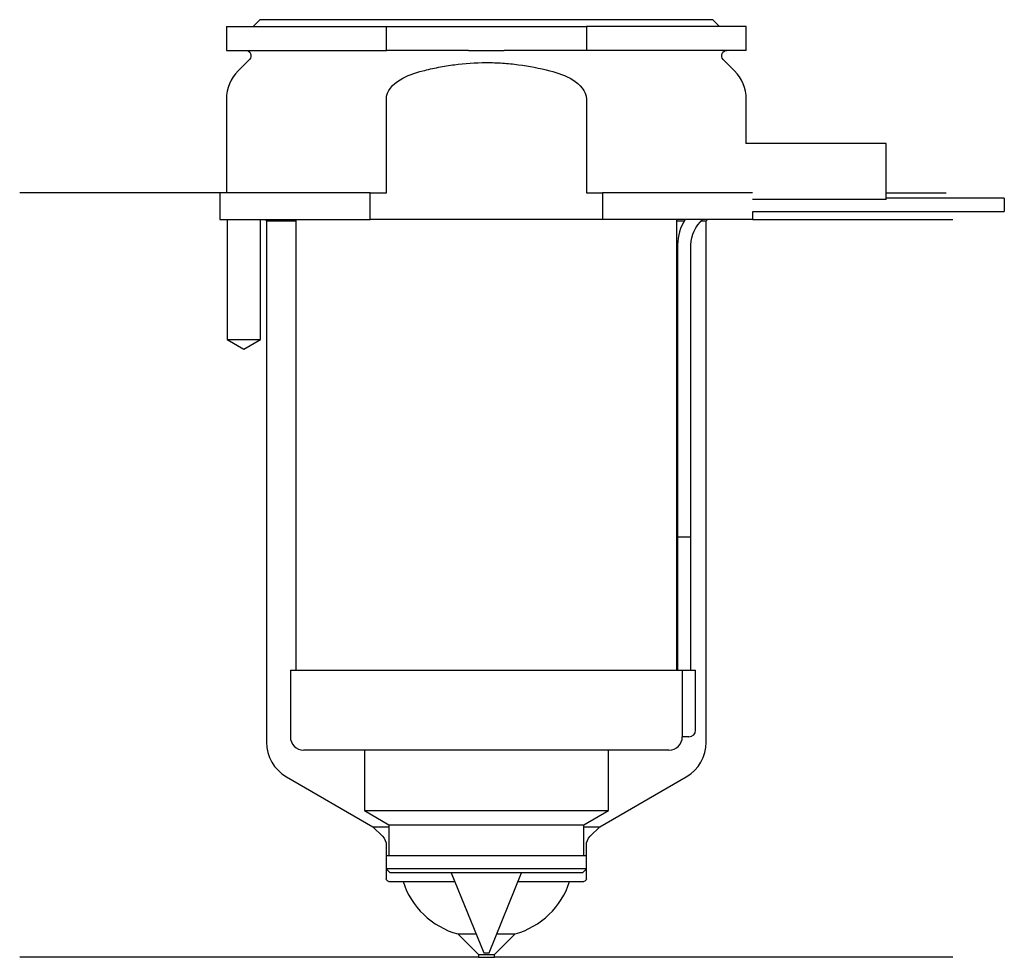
# Model space of a CAD drawing. Header units: inches. Extents: x 22.5 to 96.4, y 214 to 284.3.
import ezdxf

# ---------------------------------------------------------------- set-up
doc = ezdxf.new("R2010")
doc.units = ezdxf.units.IN
for name, color, linetype in [('201', 7, 'Continuous'), ('30', 7, 'Continuous'), ('32', 7, 'Continuous')]:
    doc.layers.add(name, color=color, linetype=linetype)

msp = doc.modelspace()

# ---------------------------------------------------------------- linework, layer by layer
at = {"layer": '201', "color": 113}
for p, q in [((37.526, 271.313), (22.526, 271.313)), ((37.526, 271.313), (37.526, 269.313)), ((87.525, 271.313), (92.007, 271.313)), ((38.076, 269.313), (38.076, 260.313)), ((40.576, 260.313), (40.576, 269.313)), ((40.926, 269.313), (41.026, 269.213)), ((41.026, 269.213), (43.226, 269.213)), ((41.026, 269.213), (41.026, 230.116)), ((71.825, 269.213), (72.374, 269.213)), ((73.64, 269.213), (74.026, 269.213)), ((74.026, 269.213), (74.126, 269.313)), ((74.026, 230.116), (74.026, 269.213)), ((77.526, 269.313), (92.526, 269.313)), ((38.076, 260.313), (39.326, 259.591)), ((39.326, 259.591), (40.576, 260.313)), ((42.526, 227.518), (49.021, 223.768)), ((66.031, 223.768), (72.526, 227.518)), ((49.021, 223.768), (50.221, 223.768)), ((49.021, 223.768), (49.728, 223.061)), ((64.83, 223.768), (66.031, 223.768)), ((65.323, 223.061), (66.031, 223.768)), ((50.021, 222.354), (50.021, 219.868)), ((65.031, 219.868), (65.031, 222.354)), ((50.221, 219.668), (51.276, 219.668)), ((51.276, 219.668), (55.143, 219.668)), ((59.908, 219.668), (63.776, 219.668)), ((63.776, 219.668), (64.831, 219.668)), ((55.376, 215.718), (56.753, 215.718)), ((55.376, 215.718), (56.926, 214.168)), ((58.126, 214.168), (59.676, 215.718)), ((58.298, 215.718), (59.676, 215.718)), ((56.926, 214.168), (56.926, 213.968)), ((56.926, 214.168), (58.126, 214.168)), ((58.126, 213.968), (58.126, 214.168)), ((56.926, 213.968), (22.526, 213.968)), ((56.926, 213.968), (58.126, 213.968)), ((92.526, 213.968), (58.126, 213.968))]:
    msp.add_line(p, q, dxfattribs=at)
for centre, radius, start, end in [((44.026, 230.116), 3, 180, 240), ((71.026, 230.116), 3, 300, 360), ((56.99, 221.496), 6, 197.74505, 254.38995), ((58.061, 221.496), 6, 285.61005, 342.25495)]:
    msp.add_arc(centre, radius, start, end, dxfattribs=at)
at = {"layer": '201', "color": 113, "extrusion": (0, 0, -1)}
for centre, radius, start, end in [((-49.021, 222.354), 1, 135, 180), ((-66.031, 222.354), 1, 0, 45), ((-50.221, 219.868), 0.2, -90, 0), ((-64.831, 219.868), 0.2, 180, 270)]:
    msp.add_arc(centre, radius, start, end, dxfattribs=at)
at = {"layer": '30', "color": 113}
for p, q in [((38.026, 283.813), (50.026, 283.813)), ((38.026, 283.813), (38.026, 282.013)), ((40.526, 284.313), (40.026, 283.813)), ((74.526, 284.313), (40.526, 284.313)), ((50.026, 283.813), (65.026, 283.813)), ((50.026, 282.013), (50.026, 283.813)), ((77.026, 283.813), (65.026, 283.813)), ((65.026, 283.813), (65.026, 282.013)), ((75.026, 283.813), (74.526, 284.313)), ((77.026, 282.013), (77.026, 283.813)), ((38.026, 282.013), (50.026, 282.013)), ((56.183, 282.013), (50.026, 282.013)), ((65.026, 282.013), (58.868, 282.013)), ((77.026, 282.013), (65.026, 282.013)), ((39.758, 281.33), (38.904, 280.476)), ((76.147, 280.476), (75.293, 281.33)), ((38.026, 278.355), (38.026, 271.313)), ((50.026, 271.313), (50.026, 278.355)), ((65.026, 278.355), (65.026, 271.313)), ((77.026, 275.013), (77.026, 278.355)), ((48.808, 271.313), (37.526, 271.313)), ((37.526, 271.313), (37.526, 269.313)), ((48.808, 271.313), (50.026, 271.313)), ((48.808, 269.313), (48.808, 271.313)), ((65.026, 271.313), (66.243, 271.313)), ((77.486, 271.313), (66.243, 271.313)), ((66.243, 271.313), (66.243, 269.313)), ((96.376, 270.913), (87.525, 270.913)), ((96.376, 270.913), (96.376, 269.913)), ((77.526, 269.313), (77.526, 269.913)), ((77.526, 269.913), (96.376, 269.913)), ((37.526, 269.313), (48.808, 269.313)), ((38.076, 269.313), (38.076, 260.313)), ((40.576, 260.313), (40.576, 269.313)), ((43.226, 269.313), (43.226, 235.513)), ((66.243, 269.313), (48.808, 269.313)), ((77.526, 269.313), (66.243, 269.313)), ((71.826, 235.513), (71.826, 269.313)), ((71.876, 267.413), (71.876, 245.513)), ((72.876, 245.513), (72.876, 267.413)), ((38.076, 260.313), (40.576, 260.313)), ((71.876, 245.513), (72.876, 245.513)), ((71.876, 245.513), (71.876, 235.513)), ((71.876, 245.513), (72.876, 245.513)), ((72.876, 235.513), (72.876, 245.513)), ((42.826, 235.513), (42.826, 230.513)), ((42.826, 235.513), (72.202, 235.513)), ((72.202, 235.513), (73.226, 235.513)), ((72.202, 235.513), (72.202, 231.013)), ((73.226, 231.013), (73.226, 235.513)), ((72.726, 230.513), (72.222, 230.513)), ((71.226, 229.513), (43.826, 229.513)), ((48.376, 229.513), (48.376, 224.978)), ((66.676, 224.978), (66.676, 229.513)), ((48.376, 224.978), (50.221, 223.913)), ((48.376, 224.978), (66.676, 224.978)), ((64.831, 223.913), (66.676, 224.978)), ((50.221, 223.913), (64.831, 223.913)), ((50.221, 223.913), (50.221, 221.613)), ((64.831, 221.613), (64.831, 223.913)), ((50.021, 221.613), (65.031, 221.613)), ((50.021, 221.613), (50.021, 220.613)), ((65.031, 220.613), (65.031, 221.613)), ((65.031, 220.613), (50.021, 220.613)), ((50.021, 220.613), (50.321, 220.313)), ((64.731, 220.313), (50.321, 220.313)), ((54.879, 220.313), (57.326, 214.313)), ((57.726, 214.313), (60.172, 220.313)), ((64.731, 220.313), (65.031, 220.613)), ((57.326, 214.313), (57.726, 214.313))]:
    msp.add_line(p, q, dxfattribs=at)
at = {"layer": '30', "color": 113, "extrusion": (0, 0, -1)}
for centre, radius, start, end in [((-39.476, 281.613), 0.4, 90, 225), ((-75.576, 281.613), 0.4, -45, 90), ((-75.376, 267.413), 2.5, 0, 49.46345)]:
    msp.add_arc(centre, radius, start, end, dxfattribs=at)
at = {"layer": '30', "color": 113}
for centre, radius, start, end in [((41.026, 278.355), 3, 135, 180), ((74.026, 278.355), 3, 0, 45), ((75.376, 267.413), 3.5, 147.12047, 180), ((43.826, 230.513), 1, 180, 270), ((71.226, 230.513), 1, -90, 0), ((72.726, 231.013), 0.5, -90, 0)]:
    msp.add_arc(centre, radius, start, end, dxfattribs=at)
for points, knots in [([(56.183, 282.013), (56.63, 282.013), (57.076, 282.01), (57.635, 282.01), (57.747, 282.01), (57.971, 282.01), (58.083, 282.011), (58.42, 282.012), (58.644, 282.013), (58.868, 282.013)], [0, 0, 0, 0, 0.5, 0.5, 0.625, 0.625, 0.75, 0.75, 1, 1, 1, 1]), ([(52.755, 280.476), (52.951, 280.526), (53.148, 280.574), (53.542, 280.663), (53.739, 280.704), (54.332, 280.82), (54.728, 280.885), (55.921, 281.043), (56.721, 281.097), (57.728, 281.097), (57.929, 281.094), (58.333, 281.08), (58.536, 281.07), (59.141, 281.029), (59.542, 280.989), (60.735, 280.83), (61.52, 280.675), (62.296, 280.476)], [0, 0, 0, 0, 0.0625, 0.0625, 0.125, 0.125, 0.25, 0.25, 0.5, 0.5, 0.5625, 0.5625, 0.625, 0.625, 0.75, 0.75, 1, 1, 1, 1]), ([(50.026, 278.355), (50.026, 278.972), (50.527, 279.477), (51.577, 280.123), (52.16, 280.324), (52.755, 280.476)], [0, 0, 0, 0, 0.5, 0.5, 1, 1, 1, 1]), ([(62.296, 280.476), (62.892, 280.323), (63.476, 280.122), (64.526, 279.476), (65.026, 278.97), (65.026, 278.355)], [0, 0, 0, 0, 0.5, 0.5, 1, 1, 1, 1]), ([(72.202, 231.013), (72.202, 230.958), (72.202, 230.902), (72.204, 230.797), (72.206, 230.747), (72.209, 230.661), (72.211, 230.623), (72.215, 230.563), (72.217, 230.541), (72.219, 230.528), (72.22, 230.518), (72.221, 230.513)], [0, 0, 0, 0, 0.20806, 0.20806, 0.416347, 0.416347, 0.62495, 0.62495, 0.835236, 0.835236, 1, 1, 1, 1])]:
    msp.add_open_spline(points, degree=3, knots=knots, dxfattribs=at)
at = {"layer": '32', "color": 113}
for p, q in [((87.526, 275.013), (76.985, 275.013)), ((87.526, 270.813), (87.526, 275.013)), ((87.526, 270.813), (77.486, 270.813))]:
    msp.add_line(p, q, dxfattribs=at)

doc.saveas('drawing.dxf')
